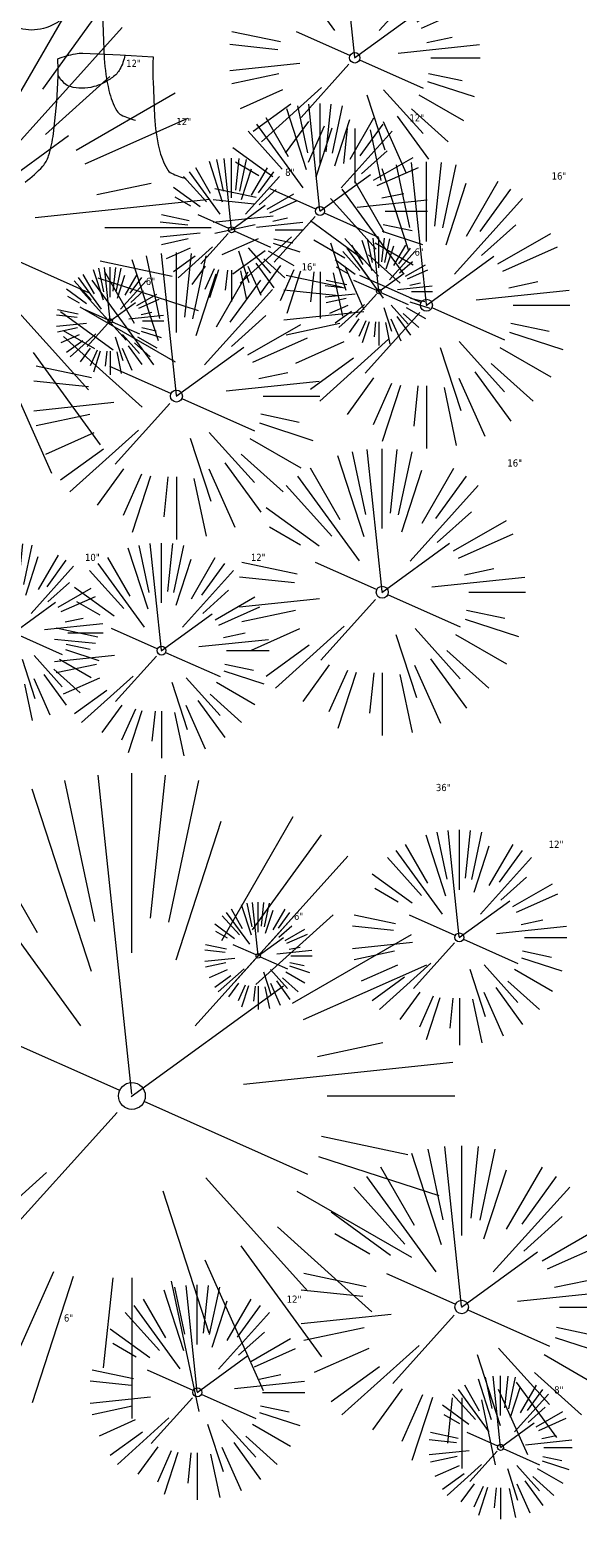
# Model space of a CAD drawing. Header units: feet. Extents: x 1133447 to 1140710, y 647622 to 649877.
# Tile 62 of 84: x 1134874 to 1134904, y 649174 to 649258. Entities that reach past the tile are written whole.
import ezdxf

# ---------------------------------------------------------------- set-up
doc = ezdxf.new("R2010")
doc.units = ezdxf.units.FT
doc.header["$MEASUREMENT"] = 0
for name, color, linetype in [('C-PRKG-ASPH', 8, 'Continuous'), ('C-ROAD-ASPHALT', 1, 'Continuous'), ('G-XREF', 7, 'Continuous')]:
    doc.layers.add(name, color=color, linetype=linetype)
doc.layers.add('V-SITE-VEGE', color=8, linetype='Continuous', lineweight=18)
doc.layers.add('V-SITE-VEGE-TEXT', color=8, linetype='Continuous', lineweight=18)
doc.styles.add('SEI-Dim & Leader', font='tahoma.ttf')

# ---------------------------------------------------------------- blocks, each defined once
blk = doc.blocks.new('V-SITE-VEGE-Coniferious Tree 2')
at = {"color": 0, "linetype": 'ByBlock'}
for p, q in [((-0.0003172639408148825, 0.0025937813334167), (-0.05229705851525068, 0.4972664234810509)), ((-3.601054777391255e-05, 0.2219193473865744), (-3.601054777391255e-05, 0.5000060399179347)), ((0.02890183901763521, 0.2753366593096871), (0.05222503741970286, 0.4972664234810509)), ((-0.06264093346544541, 0.1926377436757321), (-0.1545378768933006, 0.4755369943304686)), ((-0.0574950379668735, 0.2703678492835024), (-0.1039851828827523, 0.4890788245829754)), ((0.0571938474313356, 0.2692740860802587), (0.1039131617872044, 0.4890788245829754)), ((-0.1460065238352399, 0.2528363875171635), (-0.2500390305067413, 0.4330260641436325)), ((0.06850648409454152, 0.2109817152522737), (0.1382469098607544, 0.425630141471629)), ((0.139142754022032, 0.2410654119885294), (0.2499670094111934, 0.4330260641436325)), ((-0.07913071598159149, 0.1088658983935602), (-0.2939353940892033, 0.4045257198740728)), ((0.1868724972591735, 0.2572635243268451), (0.2938633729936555, 0.4045257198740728)), ((-0.1756943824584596, 0.1950752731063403), (-0.3346129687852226, 0.3715878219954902)), ((0.09777767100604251, 0.108636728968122), (0.3345409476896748, 0.3715878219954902)), ((-0.2201011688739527, 0.1598873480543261), (-0.4045617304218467, 0.2938993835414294)), ((0.1919663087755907, 0.1728666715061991), (0.3115823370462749, 0.2805763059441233)), ((0.2487690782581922, 0.143647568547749), (0.4329900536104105, 0.2500030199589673)), ((-0.2844040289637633, 0.1641894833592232), (-0.393144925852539, 0.2269610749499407)), ((0.2658942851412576, 0.1183972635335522), (0.4567507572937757, 0.2033670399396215)), ((-0.0009318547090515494, -0.0006770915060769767), (0.2349564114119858, 0.1707208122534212)), ((-0.2961437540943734, 0.06292784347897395), (-0.4891148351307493, 0.1039491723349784)), ((-0.01992166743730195, 0.008854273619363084), (-0.2318825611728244, 0.1032199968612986)), ((0.2872695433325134, 0.06106323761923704), (0.3884790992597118, 0.08257391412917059)), ((-0.3060292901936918, 0.03215663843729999), (-0.4973024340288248, 0.05226104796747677)), ((0.173080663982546, 0.01818771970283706), (0.497230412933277, 0.05226104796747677)), ((0.3024988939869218, 0), (0.4999700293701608, 0)), ((-0.2182782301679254, -0.02292736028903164), (-0.4973024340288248, -0.05226104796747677)), ((0.01849546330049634, -0.008260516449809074), (0.2719985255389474, -0.1211160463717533)), ((-0.02300503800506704, -0.02554197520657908), (-0.2137781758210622, -0.2373882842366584)), ((-0.302185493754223, -0.0642195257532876), (-0.4891148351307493, -0.1039491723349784)), ((0.2936342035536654, -0.06241742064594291), (0.4274066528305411, -0.09084484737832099)), ((0.2891445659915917, -0.09395946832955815), (0.4755009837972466, -0.1545018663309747)), ((-0.2881436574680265, -0.1282723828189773), (-0.4568227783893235, -0.2033670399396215)), ((-0.1320480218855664, -0.1188660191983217), (-0.3716238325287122, -0.3345769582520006)), ((0.1143820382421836, -0.1271057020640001), (0.2718110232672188, -0.301920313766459)), ((0.04781873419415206, -0.1473038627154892), (0.1192466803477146, -0.3671294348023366)), ((0.2555295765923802, -0.1475434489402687), (0.4329900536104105, -0.2500030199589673)), ((-0.254528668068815, -0.1848980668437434), (-0.4045617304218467, -0.2938993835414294)), ((0.2253521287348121, -0.2029399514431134), (0.3715518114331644, -0.3345769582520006)), ((0.1688618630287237, -0.2324611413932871), (0.2938633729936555, -0.4045257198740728)), ((-0.1842986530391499, -0.2536176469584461), (-0.2766747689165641, -0.3807650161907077)), ((0.1131111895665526, -0.2541280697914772), (0.2033310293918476, -0.4567867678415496)), ((-0.1213812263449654, -0.2725449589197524), (-0.1855903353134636, -0.4167758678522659)), ((-0.09098502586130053, -0.2799408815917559), (-0.1545378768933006, -0.4755369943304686)), ((-0.02966136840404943, -0.2817638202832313), (-0.04434904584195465, -0.4216092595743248)), ((-3.601054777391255e-05, -0.2817638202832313), (-3.601054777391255e-05, -0.5000060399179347)), ((0.06104806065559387, -0.2873055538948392), (0.1039131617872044, -0.4890788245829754))]:
    blk.add_line(p, q, dxfattribs=at)
blk.add_circle((-3.601054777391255e-05, 0), 0.02083358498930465)
blk = doc.blocks.new('V-SITE-VEGE-Stump')
for points in [[(-0.122905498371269, -0.01429599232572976, 0.05261256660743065), (-0.09863241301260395, 0.007697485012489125, 0.1061947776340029), (-0.09053039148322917, 0.02191696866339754, 0.04486152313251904), (-0.08374707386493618, 0.05273626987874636, 0.02007395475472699), (-0.07764030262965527, 0.1228815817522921, 0.01167487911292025), (-0.07732468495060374, 0.1363966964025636, 0.007866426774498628), (-0.07764030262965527, 0.1564565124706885)], [(-0.07764030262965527, 0.1564565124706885, -0.02766804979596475), (-0.05341885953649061, 0.1633605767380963, -0.0679781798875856), (-0.04316680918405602, 0.1642506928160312), (0.008593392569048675, 0.1616126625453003), (0.05395851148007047, 0.1590945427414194)], [(0.01506844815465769, 0.161253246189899, -0.08286378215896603), (0.008147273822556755, 0.1419669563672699, -0.1113242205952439), (-0.002098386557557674, 0.130555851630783, -0.03931328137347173), (-0.01592715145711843, 0.1222882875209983, -0.04919659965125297), (-0.02797848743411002, 0.1177254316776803, -0.06600187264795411), (-0.0446681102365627, 0.1155126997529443, -0.07018691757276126), (-0.06035359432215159, 0.1177254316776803, -0.1148593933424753), (-0.06850904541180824, 0.1222766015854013, -0.0759377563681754), (-0.07734269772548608, 0.1331671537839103)], [(0.05395851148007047, 0.1590945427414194, 0.004334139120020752), (0.05376627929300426, 0.1369184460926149, 0.00834373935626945), (0.05395851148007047, 0.1253997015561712), (0.05605689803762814, 0.07623641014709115, 0.04625247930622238), (0.06241632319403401, 0.03170819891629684, 0.06962485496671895), (0.07334360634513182, 0.00381048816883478, 0.1497246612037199), (0.07941695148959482, -0.001975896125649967, 0.05852299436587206), (0.09922370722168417, -0.009139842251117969)]]:
    blk.add_lwpolyline(points, format="xyb")
blk = doc.blocks.new('C_XBASE-PACTOLA_02403811')
at = {"layer": 'V-SITE-VEGE'}
for name, p, xscale, yscale, zscale in [('V-SITE-VEGE-Coniferious Tree 2', (1134891.677, 649256.895), 13.99983088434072, 13.99983088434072, 13.99983088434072), ('V-SITE-VEGE-Coniferious Tree 2', (1134868.674, 649247.43), 29.99963760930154, 29.99963760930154, 29.99963760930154), ('V-SITE-VEGE-Stump', (1134875.454, 649253.784), 40.31522404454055, 40.31522404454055, 40.31522404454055), ('V-SITE-VEGE-Stump', (1134878.255, 649250.537), 40.31522404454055, 40.31522404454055, 40.31522404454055), ('V-SITE-VEGE-Coniferious Tree 2', (1134872.651, 649224.812), 9.999879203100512, 9.999879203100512, 9.999879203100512), ('V-SITE-VEGE-Coniferious Tree 2', (1134879.251, 649198.974), 35.99956513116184, 35.99956513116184, 35.99956513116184), ('V-SITE-VEGE-Coniferious Tree 2', (1134897.64, 649187.196), 17.99978256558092, 17.99978256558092, 17.99978256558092)]:
    blk.add_blockref(name, p, dxfattribs=dict(at, xscale=xscale, yscale=yscale, zscale=zscale))
at = {"layer": 'V-SITE-VEGE', "rotation": 8.537736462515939e-07}
for p, xscale, yscale, zscale in [((1134889.742, 649248.34), 11.99985504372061, 11.99985504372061, 11.99985504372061), ((1134884.81, 649247.299), 7.99990336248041, 7.99990336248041, 7.99990336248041), ((1134895.676, 649243.091), 15.99980672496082, 15.99980672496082, 15.99980672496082), ((1134893.018, 649243.851), 5.999927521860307, 5.999927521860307, 5.999927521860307), ((1134881.737, 649238.022), 15.99980672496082, 15.99980672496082, 15.99980672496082), ((1134878.036, 649242.213), 5.999927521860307, 5.999927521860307, 5.999927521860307), ((1134893.206, 649227.079), 15.99980672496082, 15.99980672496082, 15.99980672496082), ((1134880.903, 649223.821), 11.99985504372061, 11.99985504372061, 11.99985504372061), ((1134897.51, 649207.814), 11.99985504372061, 11.99985504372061, 11.99985504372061), ((1134886.296, 649206.787), 5.999927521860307, 5.999927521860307, 5.999927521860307), ((1134882.9, 649182.434), 11.99985504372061, 11.99985504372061, 11.99985504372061), ((1134899.805, 649179.365), 7.99990336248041, 7.99990336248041, 7.99990336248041)]:
    blk.add_blockref('V-SITE-VEGE-Coniferious Tree 2', p, dxfattribs=dict(at, xscale=xscale, yscale=yscale, zscale=zscale))
at = {"layer": 'V-SITE-VEGE-TEXT', "char_height": 0.4, "attachment_point": 7, "style": 'SEI-Dim & Leader'}
for s, insert in [('12"', (1134878.931594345, 649256.384)), ('12"', (1134894.7255625, 649253.34)), ('12"', (1134881.732594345, 649253.137)), ('8"', (1134887.799041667, 649250.299)), ('16"', (1134902.654083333, 649250.091)), ('6"', (1134895.00978125, 649245.851)), ('16"', (1134888.715083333, 649245.022)), ('6"', (1134880.02778125, 649244.213)), ('16"', (1134900.184083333, 649234.079)), ('10"', (1134876.637302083, 649228.812)), ('12"', (1134885.8865625, 649228.821)), ('36"', (1134896.2016875, 649215.974)), ('12"', (1134902.4935625, 649212.814)), ('6"', (1134888.28778125, 649208.787)), ('12"', (1134887.8835625, 649187.434)), ('6"', (1134875.45978125, 649186.378)), ('8"', (1134902.794041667, 649182.365))]:
    blk.add_mtext(s, dxfattribs=dict(at, insert=insert))
blk = doc.blocks.new('C_PBASE-PACTOLA_02403811')
at = {"layer": 'C-ROAD-ASPHALT'}
blk.add_lwpolyline([(1134609.502741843, 649004.1715281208, -0.08481675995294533), (1134717.918854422, 649151.0643979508), (1134791.743864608, 649222.0439889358, -0.04164346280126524), (1134816.518779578, 649242.1816391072), (1134837.543218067, 649256.5428028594, -0.2654684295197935), (1134923.566161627, 649263.4658695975), (1134945.862647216, 649253.0055803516, -0.03670103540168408), (1135008.742528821, 649217.6654234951), (1135070.901654, 649176.4593855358, -0.3025232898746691), (1135097.532652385, 649113.0929439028), (1135091.831089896, 649083.3959326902, -0.0492726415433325), (1135086.690765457, 649066.0532714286), (1135029.43531187, 648925.4119419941, -0.009218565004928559), (1135022.286728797, 648908.7392420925), (1134970.105907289, 648792.9779079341, 0.09466954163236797), (1134957.786175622, 648834.7349342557), (1134921.92741579, 648904.3472810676, 0.300313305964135), (1134722.086161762, 649016.5601342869), (1134632.500993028, 649010.1122188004, 0.09071439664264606)], format="xyb", close=True, dxfattribs=at)
blk = doc.blocks.new('C_PHTCH-PACTOLA_02403811')
at = {"layer": 'C-PRKG-ASPH'}
h = blk.add_hatch(dxfattribs=at)
h.set_pattern_fill('ANSI31', color=256, scale=10, angle=70)
h.set_pattern_definition([(115, (0, 0), (-1.132884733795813, -0.5282728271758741), [])])
edge = h.paths.add_edge_path(flags=16)
edge.add_arc((1135093.567290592, 648760.3570235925), 541.9999999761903, 143.5703577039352, 153.2664360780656, ccw=False)
edge.add_arc((1135093.567290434, 648760.3570237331), 541.9999997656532, 133.8742793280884, 143.5703577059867, ccw=False)
edge.add_line((1134717.918854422, 649151.0643979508), (1134791.743864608, 649222.0439889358))
edge.add_arc((1134924.814897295, 649083.6384245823), 191.9999999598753, 124.33581191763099, 133.8742793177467, ccw=False)
edge.add_line((1134816.518779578, 649242.1816391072), (1134837.543218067, 649256.5428028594))
edge.add_arc((1134886.614896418, 649184.7029087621), 87.00000000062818, 64.86660358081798, 124.33581191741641, ccw=False)
edge.add_line((1134923.566161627, 649263.4658695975), (1134945.862647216, 649253.0055803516))
edge.add_arc((1134736.896871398, 648807.5874571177), 491.9999999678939, 56.45911934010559, 64.86660355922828, ccw=False)
edge.add_line((1135008.742528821, 649217.6654234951), (1135070.901654, 649176.4593855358))
edge.add_arc((1135036.644680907, 649124.7828938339), 62.00000000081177, -10.868034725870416, 56.45911933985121, ccw=False)
edge.add_line((1135097.532652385, 649113.0929439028), (1135091.831089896, 649083.3959326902))
edge.add_arc((1135001.481196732, 649100.7423100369), 92.00000001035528, 337.8486329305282, 349.13196525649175, ccw=False)
edge.add_line((1135086.690765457, 649066.0532714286), (1135029.43531187, 648925.4119419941))
edge.add_arc((1134573.749357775, 649110.9228871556), 491.9999995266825, 335.73595333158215, 337.84863296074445, ccw=False)
edge.add_line((1135022.286728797, 648908.7392420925), (1134970.105907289, 648792.9779079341))
edge.add_line((1134970.105907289, 648792.9779079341), (1134955.070696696, 648759.622817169))
edge.add_arc((1134506.533324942, 648961.8064625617), 492.0000003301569, 331.3465562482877, 335.7359533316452, ccw=False)
edge.add_line((1134938.281078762, 648725.8872446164), (1134902.771388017, 648660.9021647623))
edge.add_arc((1134778.161263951, 648728.9926705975), 142.0000000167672, 305.95733191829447, 331.34655630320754, ccw=False)
edge.add_line((1134861.541195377, 648614.0501326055), (1134757.483908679, 648538.5664206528))
edge.add_arc((1134835.579196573, 648430.9089730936), 133.0000000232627, 125.9573319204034, 166.4171722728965)
edge.add_arc((1134672.277915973, 648470.363906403), 35.00000000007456, 244.10855969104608, 346.41717227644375, ccw=False)
edge.add_arc((1134691.461854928, 648509.9128519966), 78.95614352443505, 214.9055155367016, 244.1168481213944, ccw=False)
edge.add_line((1134626.710174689, 648464.732186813), (1134623.062749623, 648469.9579645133))
edge.add_arc((1134821.506139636, 648608.4650796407), 241.9999999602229, 191.1167612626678, 214.9138039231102, ccw=False)
edge.add_line((1134584.046954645, 648561.8052956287), (1134566.403948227, 648651.5934078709))
edge.add_arc((1135049.172208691, 648746.4554480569), 491.9999999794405, 187.9519260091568, 191.1167612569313, ccw=False)
edge.add_line((1134561.903038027, 648678.391101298), (1134552.825444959, 648743.3771249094))
edge.add_arc((1134842.017716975, 648783.7730382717), 292.0000000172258, 166.3961174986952, 187.9519260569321, ccw=False)
edge.add_line((1134558.209758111, 648852.4537669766), (1134566.77306571, 648887.8397463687))
edge.add_arc((1135093.567290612, 648760.357023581), 542.0000000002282, 158.0478401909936, 166.396117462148, ccw=False)
edge.add_arc((1135093.567290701, 648760.357023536), 542.0000000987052, 153.2664360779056, 158.0478401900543, ccw=False)
edge = h.paths.add_edge_path()
edge.add_line((1134664.934415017, 648091.0186503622), (1134641.753924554, 648097.236757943))
edge.add_arc((1135131.441785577, 647965.8792352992), 506.9999999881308, 154.1154939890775, 164.9840567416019, ccw=False)
edge.add_arc((1135131.44177555, 647965.8792402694), 506.9999887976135, 153.4314984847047, 154.115493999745, ccw=False)
edge.add_arc((1134241.513528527, 648410.9103548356), 488.0000000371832, 333.4314984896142, 338.6383717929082)
edge.add_line((1134695.987914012, 648233.1548120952), (1134704.112198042, 648253.9264793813))
edge.add_arc((1134529.027803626, 648322.4060737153), 188.0000000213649, 338.6383717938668, 377.1954705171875)
edge.add_arc((1134651.306425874, 648360.2470375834), 60.00000000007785, 17.1954705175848, 74.97265706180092)
edge.add_line((1134666.863224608, 648418.1951696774), (1134661.500576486, 648419.8056636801))
edge.add_arc((1134691.489318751, 648509.9450223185), 94.99699278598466, 223.9418846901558, 251.5980721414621, ccw=False)
edge.add_arc((1134691.535842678, 648509.9839590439), 95.05751145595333, 214.9165962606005, 223.9393241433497, ccw=False)
edge.add_line((1134613.590003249, 648455.5746160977), (1134609.942525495, 648460.8004692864))
edge.add_arc((1134821.506139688, 648608.4650796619), 258.0000000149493, 191.1167612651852, 214.9138039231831, ccw=False)
edge.add_line((1134568.347173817, 648558.7203512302), (1134550.704167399, 648648.5084634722))
edge.add_arc((1135049.172208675, 648746.4554480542), 507.9999999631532, 187.9519260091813, 191.1167612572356, ccw=False)
edge.add_line((1134546.056886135, 648676.177626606), (1134536.979293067, 648741.163650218))
edge.add_arc((1134842.01771694, 648783.7730382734), 307.9999999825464, 166.3961174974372, 187.9519260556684, ccw=False)
edge.add_line((1134542.658637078, 648856.2170945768), (1134551.221944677, 648891.6030739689))
edge.add_arc((1135093.567290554, 648760.3570237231), 557.9999999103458, 163.9213237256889, 166.3961174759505, ccw=False)
edge.add_arc((1134538.177323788, 648920.4382053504), 19.99999999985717, 343.9213237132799, 402.7699397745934)
edge.add_line((1134552.859048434, 648934.0193305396), (1134533.446357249, 648955.005204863))
edge.add_arc((1135093.567290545, 648760.3570234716), 592.9783928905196, 146.0187423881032, 160.8370986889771, ccw=False)
edge.add_line((1134601.857481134, 649091.7855040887), (1134616.582948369, 649064.0343807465))
edge.add_arc((1134620.999668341, 649066.3780071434), 5.000000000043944, 207.9515834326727, 327.0740857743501)
edge.add_arc((1135093.567290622, 648760.3570235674), 558.0000000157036, 133.8742793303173, 147.0740857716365, ccw=False)
edge.add_line((1134706.829601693, 649162.5981949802), (1134780.654611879, 649233.5777859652))
edge.add_arc((1134924.814897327, 649083.6384245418), 208.0000000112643, 124.3358119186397, 133.8742793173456, ccw=False)
edge.add_line((1134807.494103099, 649255.3935736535), (1134828.518541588, 649269.7547374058))
edge.add_arc((1134886.614896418, 649184.7029087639), 102.9999999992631, 64.86660357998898, 124.33581191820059, ccw=False)
edge.add_line((1134930.361796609, 649277.9510118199), (1134952.658282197, 649267.4907225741))
edge.add_arc((1134736.896871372, 648807.5874570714), 508.0000000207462, 56.4591193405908, 64.86660355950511, ccw=False)
edge.add_line((1135017.583038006, 649231.0012923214), (1135079.742163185, 649189.7952543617))
edge.add_arc((1135036.644680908, 649124.782893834), 77.99999999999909, -10.868034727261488, 56.45911934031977, ccw=False)
edge.add_line((1135113.245677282, 649110.0761826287), (1135107.544114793, 649080.3791714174))
edge.add_arc((1135001.481196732, 649100.7423100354), 108.0000000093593, 337.84863293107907, 349.131965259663, ccw=False)
edge.add_line((1135101.509820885, 649060.0203951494), (1135044.254367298, 648919.3790657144))
edge.add_arc((1134573.749357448, 649110.9228872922), 507.9999998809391, 335.7359533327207, 337.84863295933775, ccw=False)
edge.add_line((1135036.873309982, 648902.1641641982), (1134969.657277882, 648753.0477392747))
edge.add_arc((1134506.53332524, 648961.8064624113), 507.9999999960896, 331.346556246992, 335.73595333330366, ccw=False)
edge.add_line((1134952.321656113, 648718.215074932), (1134916.811965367, 648653.2299950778))
edge.add_arc((1134778.161263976, 648728.9926705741), 157.9999999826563, 305.9573319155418, 331.3465563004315, ccw=False)
edge.add_line((1134870.936117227, 648601.0988607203), (1134766.878830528, 648525.6151487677))
edge.add_arc((1134835.579196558, 648430.9089731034), 117.0000000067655, 125.9573319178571, 162.264860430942)
edge.add_arc((1134752.713885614, 648457.4106757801), 29.99999999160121, 162.264860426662, 196.8024120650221)
edge.add_arc((1134835.579196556, 648430.9089731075), 113.0000000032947, 170.9217318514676, 197.5476736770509)
edge.add_line((1134727.837491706, 648396.8395581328), (1134731.162683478, 648386.3239143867))
edge.add_arc((1134529.027802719, 648322.4060734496), 212.0000009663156, 11.340079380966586, 17.54767372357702, ccw=False)
edge.add_arc((1134529.055568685, 648322.403813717), 211.9732215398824, -20.64909134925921, 11.342153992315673, ccw=False)
edge.add_arc((1134759.869013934, 648235.3149369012), 34.72371615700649, 159.1871917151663, 239.4135572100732)
edge.add_line((1134742.200276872, 648205.422593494), (1134709.513, 648185.696))
edge.add_line((1134709.513, 648185.696), (1134698.996135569, 648181.0065459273))
edge.add_arc((1135131.441785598, 647965.8792352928), 483.0000000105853, 153.5511843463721, 164.9840567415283)

msp = doc.modelspace()

# ---------------------------------------------------------------- block references
at = {"layer": 'G-XREF'}
msp.add_blockref('C_XBASE-PACTOLA_02403811', (0, 0), dxfattribs=at)

# ---------------------------------------------------------------- next in the draw order: block references
for name in ['C_PBASE-PACTOLA_02403811', 'C_PHTCH-PACTOLA_02403811']:
    msp.add_blockref(name, (0, 0), dxfattribs=at)

doc.saveas('drawing.dxf')
